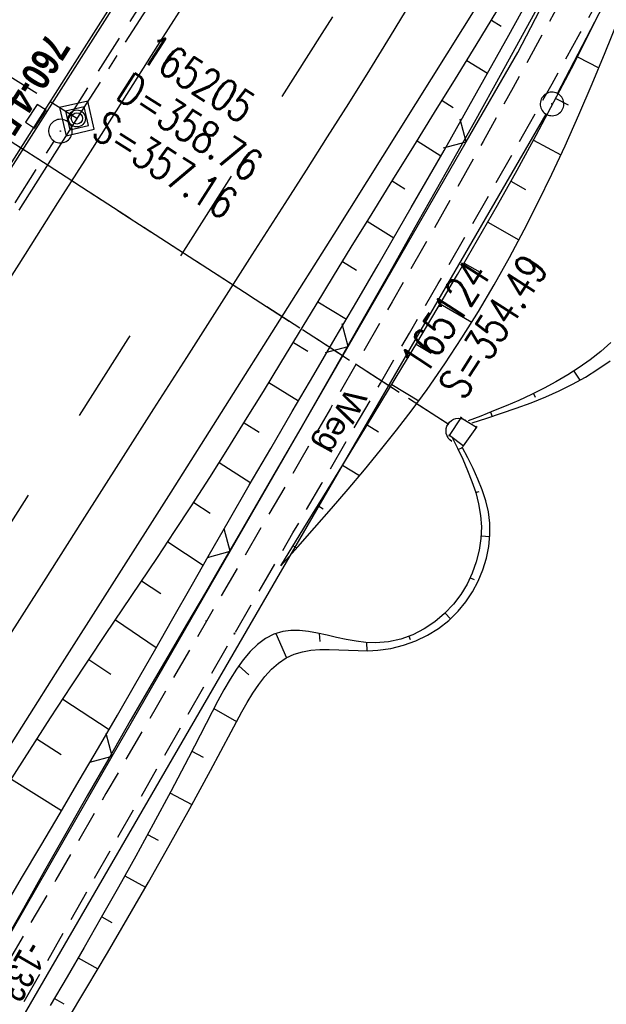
# Model space of a CAD drawing. Extents: x 509054 to 510017, y 459212 to 460305.
# Tile 41 of 63: x 509644 to 509682, y 459890 to 459953. Entities that reach past the tile are written whole.
import ezdxf
from ezdxf.enums import TextEntityAlignment as Align

# ---------------------------------------------------------------- set-up
doc = ezdxf.new("R2010")
doc.units = 0
doc.header["$LTSCALE"] = 10
doc.header["$MEASUREMENT"] = 0
for name, pattern in [('ACHSE', [5.5, 4, -0.5, 0.5, -0.5]), ('LT00', [0]), ('LT02', [0.4, 0.2, -0.2]), ('LT11', [0.3, 0.2, -0.1]), ('LT12', [0.4, 0.3, -0.1]), ('LT17', [0.15, 0.1, -0.05]), ('STRICHLINIE2', [0.375, 0.25, -0.125])]:
    doc.linetypes.add(name, pattern=pattern)
doc.layers.get('0').update_dxf_attribs({"linetype": 'LT00'})
for name, color, linetype in [('--EK_FBR', 1, 'LT00'), ('--EK_Haltung', 7, 'STRICHLINIE2'), ('--EK_Schacht-Text', 5, 'LT00'), ('--EK_STATIONSZEICHEN', 19, 'LT00'), ('--EK_STATIONSZEICHEN_NR', 19, 'LT17'), ('--EL_DFK_AB_L', 21, 'LT00'), ('--EL_DFK_AB_P', 7, 'LT00'), ('--EL_Haltung', 182, 'STRICHLINIE2'), ('-AX-093', 35, 'ACHSE'), ('-STATIONSZEICHEN', 19, 'LT00'), ('-STATIONZEICHEN_NR', 19, 'LT00'), ('ABSTAND', 8, 'LT00'), ('AS_TEXT_A', 152, 'Continuous'), ('DFK_AB_L', 21, 'LT00'), ('DFK_AB_P', 7, 'LT00'), ('DL', 182, 'LT12'), ('FELDWEG_TEXT', 250, 'Continuous'), ('V110_AFBR_BAB', 250, 'LT00'), ('V110_BOESCH', 250, 'LT00'), ('V110_BOSCHUNG', 250, 'LT00'), ('V110_FELDWEG', 250, 'LT11'), ('V110_GRABEN', 250, 'LT00'), ('V110_H_BORD', 8, 'LT00'), ('V110_KA_PRUF', 182, 'LT00'), ('V110_LD_MARK', 250, 'LT00'), ('V110_LG_MARK', 250, 'LT02'), ('V110_MOENCH', 182, 'LT00'), ('V110_SINKK', 182, 'LT00'), ('V110_UK_DURCH', 182, 'LT00'), ('V110_ZAUN', 40, 'LT00')]:
    doc.layers.add(name, color=color, linetype=linetype)
doc.styles.add('Beschrift', font='ARIAL.TTF')
doc.styles.add('Knoten', font='ARIALBD.TTF', dxfattribs={"width": 0.8, "height": 1.8})
doc.styles.add('schachtbeschriftung', font='romans.shx', dxfattribs={"width": 0.75, "height": 2})
doc.styles.get("Standard").update_dxf_attribs({"font": 'ARIAL.TTF'})
doc.styles.add('UNIR-O', font='unir_o.shx', dxfattribs={"height": 2.5})

# ---------------------------------------------------------------- blocks, each defined once
blk = doc.blocks.new('SYMB0003')
at = {"color": 0, "linetype": 'ByBlock'}
for p, q in [((-0.015712, 0), (0.010166, 0.012015)), ((0, -0.021257), (-0.015712, 0)), ((0.010166, 0.012015), (0, -0.021257))]:
    blk.add_line(p, q, dxfattribs=at)
for points in [[(-0.031395, 0.499013), (-0.093691, 0.491144), (-0.154509, 0.475528), (-0.21289, 0.452414), (-0.267913, 0.422164), (-0.318712, 0.385257), (-0.364484, 0.342274), (-0.404509, 0.293893), (-0.438154, 0.240877), (-0.464888, 0.184062), (-0.484292, 0.124345), (-0.496058, 0.062667), (-0.5, 0)], [(0.5, 0), (0.496057, 0.062667), (0.484292, 0.124345), (0.464888, 0.184062), (0.438153, 0.240877), (0.404509, 0.293893), (0.364484, 0.342274), (0.318712, 0.385257), (0.267913, 0.422164), (0.21289, 0.452414), (0.154509, 0.475528), (0.093691, 0.491144), (0.031395, 0.499013), (-0.031395, 0.499013)], [(-0.5, 0), (-0.496058, -0.062667), (-0.484292, -0.124345), (-0.464888, -0.184062), (-0.438154, -0.240877), (-0.404509, -0.293893), (-0.364485, -0.342274), (-0.318712, -0.385257), (-0.267914, -0.422164), (-0.21289, -0.452414), (-0.154509, -0.475529), (-0.093691, -0.491144), (-0.031395, -0.499014), (0.031395, -0.499014)], [(0.031395, -0.499014), (0.093691, -0.491144), (0.154509, -0.475529), (0.21289, -0.452414), (0.267914, -0.422164), (0.318712, -0.385257), (0.364485, -0.342274), (0.404509, -0.293893), (0.438154, -0.240877), (0.464889, -0.184062), (0.484292, -0.124345), (0.496058, -0.062667), (0.5, 0)]]:
    blk.add_lwpolyline(points, dxfattribs=at)
blk = doc.blocks.new('SYMB0011')
at = {"color": 0, "linetype": 'ByBlock'}
for p, q in [((0.5, 0), (-0.5, 0)), ((0, 0.5), (0, -0.5))]:
    blk.add_line(p, q, dxfattribs=at)
blk = doc.blocks.new('SYMB1107')
at = {"color": 0, "linetype": 'ByBlock'}
for points in [[(-0.2, 0), (-0.196157, 0.039018), (-0.184776, 0.076537), (-0.166294, 0.111114), (-0.141421, 0.141421), (-0.111114, 0.166294), (-0.076537, 0.184776), (-0.039018, 0.196157), (0, 0.2)], [(0, 0.2), (0.039018, 0.196157), (0.076537, 0.184776), (0.111114, 0.166294), (0.141421, 0.141421), (0.166294, 0.111114), (0.184776, 0.076537), (0.196157, 0.039018), (0.2, 0)]]:
    blk.add_lwpolyline(points, dxfattribs=at)
blk = doc.blocks.new('SYMB0652')
at = {"color": 0, "linetype": 'ByBlock'}
blk.add_lwpolyline([(-0.15, -0.075), (0.15, -0.075), (0.15, 0.075), (-0.15, 0.075), (-0.15, -0.075)], dxfattribs=at)
blk = doc.blocks.new('SYMB0024')
at = {"color": 0, "linetype": 'ByBlock'}
for p, q in [((-0.5, 0.5), (0, 0)), ((0, 0), (0.5, 0.5))]:
    blk.add_line(p, q, dxfattribs=at)
blk = doc.blocks.new('Netzknoten_SYMB')
at = {"flags": 128}
blk.add_lwpolyline([(0, -0.864), (0.864, 0), (0, 0.864), (-0.864, 0)], close=True, dxfattribs=at)
blk.add_circle((0, 0), 0.36)

msp = doc.modelspace()

# ---------------------------------------------------------------- linework, layer by layer
at = {"layer": '--EK_FBR'}
msp.add_lwpolyline([(509737.856, 460062.627), (509724.286, 460041.244), (509711.589, 460021.37), (509699.785, 460002.713), (509693.174, 459991.55), (509688.376, 459982.005), (509683.283, 459971.297), (509677.663, 459960.324), (509664.318, 459938.993), (509653.967, 459922.611), (509646.64, 459911.081), (509633.571, 459890.439), (509620.818, 459870.239)], dxfattribs=at)
at = {"layer": '--EK_FBR', "color": 2}
for points in [[(509686.69, 460010.882), (509684.147, 460006.887), (509681.606, 460002.891), (509679.067, 459998.894), (509676.528, 459994.896), (509673.988, 459990.9), (509671.38, 459986.802), (509668.77, 459982.706), (509666.159, 459978.611), (509663.547, 459974.516), (509660.936, 459970.42), (509656.53, 459963.503), (509652.127, 459956.584), (509647.727, 459949.663), (509642.513, 459941.454), (509637.303, 459933.244), (509634.775, 459929.258), (509632.246, 459925.273), (509629.716, 459921.288)], [(509655.35, 459954.467), (509653.133, 459950.964), (509650.914, 459947.462), (509648.853, 459944.215), (509646.789, 459940.97), (509644.725, 459937.725), (509642.66, 459934.48), (509640.597, 459931.235), (509638.065, 459927.248), (509635.535, 459923.26), (509633.007, 459919.271)]]:
    msp.add_lwpolyline(points, dxfattribs=at)
at = {"layer": '--EK_Haltung'}
for p, q in [((509647.369, 459946.166), (509668.077, 459978.745)), ((509671.611, 459926.911), (509620.695, 459959.816)), ((509626.07, 459912.433), (509646.567, 459944.899))]:
    msp.add_line(p, q, dxfattribs=at)
at = {"layer": '--EK_STATIONSZEICHEN_NR', "ltscale": 2}
msp.add_line((509648.014, 459946.337), (509639.534, 459951.638), dxfattribs=at)
at = {"layer": '--EL_DFK_AB_L'}
for p, q in [((509678.516, 459947.925), (509702.205, 459993.564)), ((509611.436, 459832.098), (509677.794, 459946.611))]:
    msp.add_line(p, q, dxfattribs=at)
at = {"layer": '--EL_Haltung'}
for p, q in [((509647.369, 459946.166), (509668.077, 459978.745)), ((509671.611, 459926.911), (509620.695, 459959.816)), ((509626.07, 459912.433), (509646.567, 459944.899))]:
    msp.add_line(p, q, dxfattribs=at)
at = {"layer": '-AX-093', "ltscale": 0.2}
msp.add_lwpolyline([(509778.99, 460152.235), (509774.415, 460145.035), (509760.847, 460123.697), (509747.275, 460102.363), (509733.7, 460081.031), (509706.542, 460038.371), (509702.836, 460032.55), (509689.267, 460011.236), (509675.702, 459989.92), (509668.923, 459979.26), (509662.146, 459968.598), (509655.373, 459957.933), (509648.604, 459947.267), (509641.839, 459936.597), (509635.079, 459925.925), (509628.324, 459915.249), (509621.576, 459904.569), (509614.834, 459893.885), (509608.1, 459883.196)], dxfattribs=at)
at = {"layer": 'DFK_AB_L'}
for p, q in [((509678.516, 459947.925), (509702.205, 459993.564)), ((509611.436, 459832.098), (509677.794, 459946.611))]:
    msp.add_line(p, q, dxfattribs=at)
at = {"layer": 'DL'}
msp.add_line((509671.569, 459926.939), (509620.737, 459959.789), dxfattribs=at)
at = {"layer": 'V110_AFBR_BAB'}
msp.add_lwpolyline([(509737.856, 460062.627), (509724.286, 460041.244), (509711.589, 460021.37), (509699.785, 460002.713), (509693.174, 459991.55), (509688.376, 459982.005), (509683.283, 459971.297), (509677.663, 459960.324), (509664.318, 459938.993), (509653.967, 459922.611), (509646.64, 459911.081), (509633.571, 459890.439), (509620.818, 459870.239)], dxfattribs=at)
at = {"layer": 'V110_AFBR_BAB', "color": 0}
for points in [[(509686.69, 460010.882), (509684.147, 460006.887), (509681.606, 460002.891), (509679.067, 459998.894), (509676.528, 459994.896), (509673.988, 459990.9), (509671.38, 459986.802), (509668.77, 459982.706), (509666.159, 459978.611), (509663.547, 459974.516), (509660.936, 459970.42), (509656.53, 459963.503), (509652.127, 459956.584), (509647.727, 459949.663), (509642.513, 459941.454), (509637.303, 459933.244), (509634.775, 459929.258), (509632.246, 459925.273), (509629.716, 459921.288)], [(509655.35, 459954.467), (509653.133, 459950.964), (509650.914, 459947.462), (509648.853, 459944.215), (509646.789, 459940.97), (509644.725, 459937.725), (509642.66, 459934.48), (509640.597, 459931.235), (509638.065, 459927.248), (509635.535, 459923.26), (509633.007, 459919.271)]]:
    msp.add_lwpolyline(points, dxfattribs=at)
at = {"layer": 'V110_BOESCH'}
for points in [[(509660.951, 459917.934), (509662.421, 459920.324), (509663.89, 459922.715), (509665.356, 459925.108), (509666.817, 459927.504), (509668.273, 459929.904), (509669.582, 459932.077), (509670.883, 459934.255), (509672.173, 459936.44), (509673.448, 459938.633), (509674.707, 459940.836), (509675.946, 459943.049), (509677.163, 459945.273), (509678.292, 459947.389), (509679.4, 459949.515), (509680.492, 459951.65), (509681.568, 459953.794), (509682.632, 459955.944), (509683.686, 459958.099), (509684.732, 459960.258), (509685.773, 459962.42), (509686.812, 459964.583)], [(509660.951, 459917.934), (509662.028, 459919.145), (509663.101, 459920.359), (509664.167, 459921.578), (509665.223, 459922.804), (509666.266, 459924.04), (509667.292, 459925.289), (509668.298, 459926.552), (509669.281, 459927.833), (509670.237, 459929.134), (509671.365, 459930.753), (509672.449, 459932.402), (509673.493, 459934.079), (509674.498, 459935.783), (509675.464, 459937.509), (509676.396, 459939.257), (509677.293, 459941.022), (509678.159, 459942.804), (509678.995, 459944.598), (509679.871, 459946.561), (509680.718, 459948.535), (509681.538, 459950.519), (509682.335, 459952.511), (509683.111, 459954.512)], [(509643.72, 459904.191), (509645.02, 459906.241), (509646.333, 459908.283), (509647.66, 459910.316), (509648.745, 459911.953), (509649.837, 459913.585), (509650.933, 459915.214), (509652.029, 459916.844), (509653.123, 459918.475), (509654.209, 459920.111), (509655.285, 459921.753), (509656.444, 459923.554), (509657.589, 459925.365), (509658.723, 459927.183), (509659.847, 459929.006), (509660.966, 459930.834), (509662.08, 459932.665), (509663.193, 459934.496), (509664.306, 459936.327), (509665.424, 459938.156), (509666.742, 459940.298), (509668.066, 459942.436), (509669.392, 459944.573), (509670.719, 459946.709), (509672.042, 459948.848), (509673.358, 459950.989), (509674.666, 459953.136)], [(509681.894, 459932.114), (509681.266, 459931.552), (509680.596, 459931.021), (509679.893, 459930.522), (509679.165, 459930.055), (509678.42, 459929.618), (509677.666, 459929.212), (509676.863, 459928.813), (509676.059, 459928.443), (509675.255, 459928.096), (509674.451, 459927.767), (509673.646, 459927.448), (509672.841, 459927.136)], [(509673.101, 459927.023), (509674.033, 459927.318), (509674.966, 459927.622), (509675.9, 459927.943), (509676.837, 459928.291), (509677.776, 459928.673), (509678.623, 459929.053), (509679.463, 459929.469), (509680.287, 459929.922), (509681.085, 459930.413), (509681.848, 459930.942)], [(509671.827, 459926.094), (509672.167, 459925.398), (509672.498, 459924.699), (509672.808, 459923.999), (509673.086, 459923.294), (509673.324, 459922.584), (509673.51, 459921.867), (509673.633, 459921.142), (509673.685, 459920.407), (509673.656, 459919.666), (509673.548, 459918.923), (509673.363, 459918.188), (509673.104, 459917.469), (509672.773, 459916.775), (509672.374, 459916.116), (509671.908, 459915.501), (509671.348, 459914.908), (509670.726, 459914.382), (509670.049, 459913.931), (509669.327, 459913.565), (509668.568, 459913.29), (509667.78, 459913.116), (509666.972, 459913.05), (509666.354, 459913.074), (509665.732, 459913.15), (509665.112, 459913.262), (509664.495, 459913.395), (509663.886, 459913.533), (509663.288, 459913.662), (509662.704, 459913.766), (509662.139, 459913.83), (509661.595, 459913.839), (509661.077, 459913.777), (509660.51, 459913.602), (509659.978, 459913.323), (509659.478, 459912.951), (509659.008, 459912.496), (509658.562, 459911.97), (509658.138, 459911.383), (509657.732, 459910.748), (509657.341, 459910.075), (509656.961, 459909.376), (509656.589, 459908.661), (509656.221, 459907.941), (509655.09, 459905.748), (509653.967, 459903.615), (509652.853, 459901.539), (509651.746, 459899.515), (509650.647, 459897.538), (509649.555, 459895.606), (509648.47, 459893.713), (509647.391, 459891.856), (509646.318, 459890.029)], [(509647.344, 459889.02), (509648.644, 459891.176), (509649.945, 459893.366), (509651.249, 459895.594), (509652.554, 459897.863), (509653.862, 459900.176), (509655.172, 459902.535), (509656.485, 459904.945), (509657.8, 459907.407), (509658.134, 459908.037), (509658.472, 459908.662), (509658.818, 459909.271), (509659.176, 459909.856), (509659.551, 459910.408), (509659.946, 459910.917), (509660.366, 459911.373), (509660.814, 459911.769), (509661.295, 459912.094), (509661.812, 459912.339), (509662.325, 459912.49), (509662.869, 459912.579), (509663.437, 459912.618), (509664.026, 459912.622), (509664.63, 459912.604), (509665.244, 459912.577), (509665.864, 459912.556), (509666.485, 459912.553), (509667.102, 459912.583), (509667.936, 459912.696), (509668.747, 459912.894), (509669.527, 459913.173), (509670.27, 459913.532), (509670.968, 459913.968), (509671.616, 459914.478), (509672.206, 459915.06), (509672.69, 459915.652), (509673.116, 459916.293), (509673.479, 459916.973), (509673.777, 459917.683), (509674.003, 459918.415), (509674.155, 459919.158), (509674.229, 459919.904), (509674.219, 459920.644), (509674.127, 459921.361), (509673.963, 459922.064), (509673.737, 459922.757), (509673.464, 459923.441), (509673.154, 459924.119), (509672.82, 459924.792), (509672.474, 459925.463)]]:
    msp.add_lwpolyline(points, dxfattribs=at)
at = {"layer": 'V110_BOSCHUNG'}
for p, q in [((509674.323, 459952.57), (509674.931, 459952.2)), ((509672.76, 459950.014), (509674.078, 459949.204)), ((509679.78, 459950.253), (509681.144, 459949.558)), ((509671.188, 459947.466), (509671.896, 459947.025)), ((509678.403, 459947.6), (509679.185, 459947.19)), ((509669.609, 459944.921), (509671.121, 459943.966)), ((509676.996, 459944.964), (509678.732, 459944.027)), ((509668.023, 459942.367), (509668.828, 459941.866)), ((509675.556, 459942.346), (509676.494, 459941.826)), ((509666.442, 459939.811), (509668.137, 459938.768)), ((509674.087, 459939.745), (509676.062, 459938.621)), ((509664.869, 459937.25), (509665.751, 459936.714)), ((509672.593, 459937.159), (509673.602, 459936.57)), ((509663.309, 459934.688), (509665.119, 459933.588)), ((509671.075, 459934.579), (509673.074, 459933.397)), ((509661.751, 459932.124), (509662.676, 459931.562)), ((509669.541, 459932.008), (509670.492, 459931.438)), ((509679.548, 459930.295), (509679.939, 459929.725)), ((509660.192, 459929.568), (509662.08, 459928.407)), ((509667.995, 459929.444), (509669.706, 459928.405)), ((509676.982, 459928.871), (509677.092, 459928.653)), ((509674.259, 459927.69), (509674.362, 459927.424)), ((509658.622, 459927.02), (509659.591, 459926.416)), ((509666.44, 459926.885), (509667.154, 459926.446)), ((509672.206, 459925.317), (509672.481, 459925.449)), ((509657.037, 459924.488), (509659.042, 459923.208)), ((509664.876, 459924.325), (509665.951, 459923.664)), ((509673.319, 459922.597), (509673.539, 459922.647)), ((509655.424, 459921.967), (509656.48, 459921.285)), ((509663.308, 459921.767), (509663.641, 459921.562)), ((509673.669, 459919.837), (509674.222, 459919.798)), ((509653.785, 459919.471), (509656.035, 459917.984)), ((509661.737, 459919.211), (509661.963, 459919.072)), ((509652.123, 459916.983), (509653.333, 459916.175)), ((509672.976, 459917.181), (509673.222, 459917.065)), ((509671.383, 459914.941), (509671.723, 459914.577)), ((509650.453, 459914.501), (509653.049, 459912.745)), ((509660.64, 459913.652), (509661.32, 459912.107)), ((509663.389, 459913.641), (509663.426, 459913.13)), ((509666.394, 459913.071), (509666.408, 459912.553)), ((509669.084, 459913.466), (509669.158, 459913.262)), ((509648.778, 459912.002), (509650.167, 459911.072)), ((509658.282, 459911.591), (509658.933, 459911.022)), ((509647.115, 459909.485), (509650.06, 459907.554)), ((509656.699, 459908.874), (509658.14, 459908.048)), ((509645.475, 459906.952), (509647.014, 459905.964)), ((509655.312, 459906.175), (509656.029, 459905.803)), ((509643.856, 459904.406), (509647.039, 459902.404)), ((509653.919, 459903.524), (509655.312, 459902.79)), ((509652.501, 459900.891), (509653.176, 459900.525)), ((509651.055, 459898.269), (509652.372, 459897.544)), ((509649.587, 459895.663), (509650.227, 459895.3)), ((509648.095, 459893.066), (509649.343, 459892.349)), ((509646.586, 459890.484), (509647.191, 459890.126))]:
    msp.add_line(p, q, dxfattribs=at)
at = {"layer": 'V110_FELDWEG', "flags": 128}
for points in [[(509858.031, 460082.749), (509855.519, 460082.503), (509853.007, 460082.253), (509850.495, 460081.996), (509847.984, 460081.727), (509845.474, 460081.443), (509843.625, 460081.224), (509841.777, 460080.999), (509839.928, 460080.774), (509838.08, 460080.554), (509836.231, 460080.344), (509834.382, 460080.149), (509832.532, 460079.973), (509830.682, 460079.822), (509828.831, 460079.701), (509827.09, 460079.617), (509825.348, 460079.559), (509823.605, 460079.522), (509821.86, 460079.501), (509820.114, 460079.491), (509818.366, 460079.488), (509816.617, 460079.486), (509814.866, 460079.48), (509813.112, 460079.466), (509811.357, 460079.439), (509809.703, 460079.399), (509808.049, 460079.348), (509806.393, 460079.291), (509804.738, 460079.233), (509803.083, 460079.179), (509801.429, 460079.134), (509799.777, 460079.103), (509798.128, 460079.091), (509796.482, 460079.102), (509794.84, 460079.143), (509793.202, 460079.217), (509791.569, 460079.33), (509789.942, 460079.487), (509788.322, 460079.692), (509786.709, 460079.951), (509785.439, 460080.196), (509784.173, 460080.471), (509782.91, 460080.769), (509781.648, 460081.085), (509780.387, 460081.411), (509779.127, 460081.741), (509777.864, 460082.069), (509776.6, 460082.388), (509775.333, 460082.691), (509774.061, 460082.973), (509772.784, 460083.226), (509771.5, 460083.444), (509770.209, 460083.621), (509768.91, 460083.75), (509767.602, 460083.824), (509766.283, 460083.837), (509765.162, 460083.796), (509764.039, 460083.706), (509762.92, 460083.564), (509761.811, 460083.368), (509760.718, 460083.118), (509759.646, 460082.811), (509758.602, 460082.446), (509757.591, 460082.021), (509756.62, 460081.534), (509755.695, 460080.983), (509754.762, 460080.325), (509753.882, 460079.598), (509753.052, 460078.809), (509752.267, 460077.965), (509751.523, 460077.071), (509750.814, 460076.135), (509750.136, 460075.162), (509749.484, 460074.159), (509748.854, 460073.131), (509748.241, 460072.086), (509747.64, 460071.029), (509747.047, 460069.967), (509746.457, 460068.906), (509745.865, 460067.853), (509744.995, 460066.343), (509744.113, 460064.858), (509743.221, 460063.393), (509742.322, 460061.946), (509741.416, 460060.512), (509740.506, 460059.087), (509739.593, 460057.667), (509738.679, 460056.248), (509737.766, 460054.826), (509736.306, 460052.534), (509734.852, 460050.228), (509733.403, 460047.91), (509731.958, 460045.585), (509730.516, 460043.255), (509729.077, 460040.923), (509727.214, 460037.904), (509725.353, 460034.887), (509723.491, 460031.874), (509721.625, 460028.866), (509719.754, 460025.862), (509717.875, 460022.864), (509715.986, 460019.871), (509714.086, 460016.885), (509712.727, 460014.765), (509711.364, 460012.648), (509709.999, 460010.531), (509708.636, 460008.413), (509707.277, 460006.291), (509705.926, 460004.166), (509704.584, 460002.034), (509703.256, 459999.895), (509701.943, 459997.747), (509700.649, 459995.589), (509699.376, 459993.418), (509698.128, 459991.234), (509696.957, 459989.129), (509695.809, 459987.012), (509694.68, 459984.884), (509693.567, 459982.748), (509692.467, 459980.603), (509691.377, 459978.454), (509690.294, 459976.3), (509689.215, 459974.143), (509688.138, 459971.986), (509687.059, 459969.829), (509685.976, 459967.675), (509684.884, 459965.526), (509683.094, 459962.053), (509681.279, 459958.595), (509679.439, 459955.15), (509677.578, 459951.716), (509675.697, 459948.294), (509673.798, 459944.881), (509671.883, 459941.477), (509669.954, 459938.081), (509668.014, 459934.691), (509666.063, 459931.306), (509664.105, 459927.926), (509662.141, 459924.549), (509660.172, 459921.175), (509658.202, 459917.802), (509656.233, 459914.428), (509653.041, 459908.955), (509649.855, 459903.48), (509646.673, 459898.004), (509643.493, 459892.525), (509640.317, 459887.046), (509637.141, 459881.566), (509633.967, 459876.085), (509619.14, 459850.612), (509618.753, 459849.638), (509618.374, 459848.666), (509618.009, 459847.7), (509617.667, 459846.741), (509617.356, 459845.791), (509617.082, 459844.854), (509616.853, 459843.932), (509616.677, 459843.027), (509616.561, 459842.142), (509616.513, 459841.278), (509616.54, 459840.44), (509616.65, 459839.628), (509616.85, 459838.846), (509617.173, 459838.039), (509617.6, 459837.268), (509618.123, 459836.53), (509618.734, 459835.824), (509619.422, 459835.148), (509620.18, 459834.501), (509620.999, 459833.881), (509621.87, 459833.285), (509622.784, 459832.714), (509623.732, 459832.163), (509624.705, 459831.633), (509625.695, 459831.121), (509626.693, 459830.626), (509627.69, 459830.146), (509629.388, 459829.348), (509631.059, 459828.587), (509632.705, 459827.856), (509634.329, 459827.154), (509635.932, 459826.476), (509637.518, 459825.818), (509639.088, 459825.178), (509640.645, 459824.55), (509642.191, 459823.932), (509643.727, 459823.319), (509645.257, 459822.709), (509646.782, 459822.097), (509648.306, 459821.479), (509649.829, 459820.853), (509651.354, 459820.213), (509653.414, 459819.328), (509655.481, 459818.417), (509657.557, 459817.485), (509659.639, 459816.535), (509661.729, 459815.572), (509663.825, 459814.6), (509665.928, 459813.623), (509668.037, 459812.645), (509670.151, 459811.67), (509672.272, 459810.703), (509674.398, 459809.747), (509676.528, 459808.808), (509679.373, 459807.587), (509682.227, 459806.404), (509685.091, 459805.262), (509687.965, 459804.164), (509690.849, 459803.111), (509693.745, 459802.107), (509696.654, 459801.154), (509699.574, 459800.255), (509702.508, 459799.413), (509705.456, 459798.63), (509707.632, 459798.093), (509709.815, 459797.585), (509712.005, 459797.104), (509714.2, 459796.646), (509716.401, 459796.207), (509718.607, 459795.784), (509720.818, 459795.373), (509723.031, 459794.97), (509725.248, 459794.573), (509727.468, 459794.177), (509729.689, 459793.78), (509731.912, 459793.377), (509734.135, 459792.965), (509736.359, 459792.54), (509738.582, 459792.099), (509740.805, 459791.639), (509743.025, 459791.155), (509745.244, 459790.645), (509746.946, 459790.234), (509748.647, 459789.81), (509750.346, 459789.379), (509752.044, 459788.945), (509753.742, 459788.513), (509755.439, 459788.088), (509757.136, 459787.676), (509758.833, 459787.281), (509760.53, 459786.909), (509762.228, 459786.564), (509763.926, 459786.252), (509765.625, 459785.977), (509767.325, 459785.745), (509769.027, 459785.561), (509770.729, 459785.429), (509772.434, 459785.355), (509774.184, 459785.342), (509775.936, 459785.392), (509777.689, 459785.498), (509779.443, 459785.657), (509781.198, 459785.864), (509782.953, 459786.114), (509784.708, 459786.404), (509786.463, 459786.728), (509788.217, 459787.083), (509789.97, 459787.463), (509791.722, 459787.865), (509793.472, 459788.283), (509795.221, 459788.714), (509796.967, 459789.152), (509798.71, 459789.594), (509800.45, 459790.034), (509803.329, 459790.755), (509806.199, 459791.461), (509809.063, 459792.157), (509811.922, 459792.844), (509814.777, 459793.525), (509817.629, 459794.201), (509820.48, 459794.875)], [(509819.991, 459797.379), (509817.162, 459796.603), (509814.33, 459795.827), (509811.495, 459795.053), (509808.654, 459794.28), (509805.804, 459793.511), (509802.945, 459792.744), (509800.074, 459791.981), (509798.267, 459791.506), (509796.455, 459791.037), (509794.638, 459790.578), (509792.818, 459790.135), (509790.994, 459789.712), (509789.168, 459789.313), (509787.339, 459788.943), (509785.509, 459788.606), (509783.678, 459788.306), (509781.846, 459788.049), (509780.015, 459787.839), (509778.184, 459787.681), (509776.354, 459787.578), (509774.526, 459787.535), (509772.7, 459787.557), (509771.013, 459787.638), (509769.327, 459787.773), (509767.644, 459787.958), (509765.962, 459788.189), (509764.282, 459788.46), (509762.603, 459788.766), (509760.925, 459789.103), (509759.247, 459789.466), (509757.57, 459789.851), (509755.893, 459790.252), (509754.216, 459790.665), (509752.538, 459791.085), (509750.86, 459791.508), (509749.181, 459791.927), (509747.501, 459792.34), (509745.82, 459792.741), (509743.49, 459793.27), (509741.158, 459793.771), (509738.824, 459794.248), (509736.488, 459794.704), (509734.153, 459795.145), (509731.817, 459795.573), (509729.483, 459795.993), (509727.15, 459796.409), (509724.819, 459796.825), (509722.492, 459797.245), (509720.167, 459797.672), (509717.847, 459798.111), (509715.532, 459798.566), (509713.223, 459799.04), (509710.919, 459799.538), (509708.623, 459800.064), (509706.333, 459800.621), (509703.07, 459801.479), (509699.822, 459802.408), (509696.59, 459803.405), (509693.374, 459804.467), (509690.173, 459805.592), (509686.986, 459806.777), (509683.814, 459808.02), (509680.655, 459809.318), (509677.509, 459810.669), (509675.533, 459811.546), (509673.562, 459812.439), (509671.596, 459813.344), (509669.636, 459814.258), (509667.68, 459815.177), (509665.73, 459816.096), (509663.786, 459817.012), (509661.846, 459817.921), (509659.912, 459818.819), (509657.984, 459819.703), (509656.06, 459820.569), (509654.143, 459821.412), (509652.231, 459822.229), (509650.718, 459822.857), (509649.207, 459823.471), (509647.695, 459824.073), (509646.18, 459824.67), (509644.66, 459825.263), (509643.134, 459825.859), (509641.598, 459826.46), (509640.051, 459827.07), (509638.491, 459827.695), (509636.916, 459828.338), (509635.323, 459829.002), (509633.71, 459829.693), (509632.076, 459830.414), (509630.419, 459831.169), (509628.735, 459831.963), (509627.786, 459832.424), (509626.837, 459832.9), (509625.898, 459833.392), (509624.979, 459833.902), (509624.088, 459834.433), (509623.234, 459834.985), (509622.428, 459835.561), (509621.679, 459836.161), (509620.995, 459836.789), (509620.386, 459837.445), (509619.861, 459838.13), (509619.43, 459838.848), (509619.102, 459839.599), (509618.887, 459840.366), (509618.772, 459841.163), (509618.749, 459841.988), (509618.811, 459842.837), (509618.95, 459843.707), (509619.159, 459844.596), (509619.431, 459845.5), (509619.758, 459846.415), (509620.132, 459847.34), (509620.547, 459848.271), (509620.995, 459849.204), (509621.468, 459850.137), (509621.958, 459851.067), (509622.46, 459851.991), (509622.965, 459852.905), (509623.951, 459854.674), (509624.921, 459856.397), (509625.878, 459858.08), (509626.821, 459859.727), (509627.753, 459861.34), (509628.674, 459862.924), (509629.587, 459864.484), (509630.491, 459866.022), (509631.389, 459867.544), (509632.282, 459869.052), (509633.171, 459870.552), (509634.057, 459872.046), (509634.942, 459873.54), (509635.826, 459875.036), (509636.712, 459876.539), (509638.201, 459879.082), (509639.697, 459881.653), (509641.199, 459884.249), (509642.707, 459886.866), (509644.22, 459889.503), (509645.738, 459892.157), (509647.261, 459894.824), (509648.788, 459897.501), (509650.319, 459900.187), (509651.853, 459902.878), (509653.391, 459905.57), (509654.932, 459908.263), (509656.476, 459910.952), (509658.022, 459913.634), (509659.874, 459916.834), (509661.728, 459920.023), (509663.581, 459923.203), (509665.432, 459926.375), (509667.278, 459929.542), (509669.119, 459932.706), (509670.952, 459935.869), (509672.775, 459939.031), (509674.588, 459942.197), (509676.387, 459945.366), (509678.171, 459948.542), (509679.94, 459951.726), (509681.69, 459954.92), (509683.419, 459958.126), (509685.128, 459961.347), (509686.812, 459964.583), (509687.914, 459966.734), (509689.008, 459968.891), (509690.097, 459971.053), (509691.184, 459973.216), (509692.272, 459975.381), (509693.363, 459977.543), (509694.461, 459979.703), (509695.569, 459981.857), (509696.69, 459984.005), (509697.826, 459986.144), (509698.982, 459988.272), (509700.158, 459990.388), (509701.39, 459992.542), (509702.644, 459994.684), (509703.918, 459996.813), (509705.21, 459998.933), (509706.517, 460001.044), (509707.835, 460003.148), (509709.162, 460005.246), (509710.494, 460007.341), (509711.83, 460009.434), (509713.166, 460011.527), (509714.5, 460013.62), (509715.828, 460015.717), (509717.361, 460018.156), (509718.885, 460020.6), (509720.402, 460023.048), (509721.916, 460025.498), (509723.429, 460027.949), (509724.943, 460030.401), (509726.461, 460032.851), (509727.985, 460035.298), (509729.518, 460037.742), (509731.063, 460040.182), (509732.472, 460042.386), (509733.89, 460044.586), (509735.311, 460046.781), (509736.733, 460048.971), (509738.152, 460051.157), (509739.564, 460053.337), (509740.608, 460054.956), (509741.644, 460056.576), (509742.673, 460058.203), (509743.692, 460059.84), (509744.702, 460061.492), (509745.7, 460063.164), (509746.687, 460064.859), (509747.66, 460066.582), (509748.232, 460067.621), (509748.805, 460068.665), (509749.383, 460069.708), (509749.97, 460070.743), (509750.573, 460071.765), (509751.196, 460072.766), (509751.844, 460073.741), (509752.521, 460074.683), (509753.234, 460075.585), (509753.987, 460076.443), (509754.786, 460077.248), (509755.634, 460077.995), (509756.538, 460078.677), (509757.501, 460079.29), (509758.516, 460079.833), (509759.576, 460080.308), (509760.674, 460080.714), (509761.803, 460081.053), (509762.953, 460081.327), (509764.118, 460081.536), (509765.291, 460081.681), (509766.463, 460081.763), (509767.754, 460081.784), (509769.035, 460081.735), (509770.309, 460081.626), (509771.576, 460081.462), (509772.837, 460081.251), (509774.092, 460081), (509775.343, 460080.716), (509776.591, 460080.406), (509777.836, 460080.078), (509779.079, 460079.738), (509780.322, 460079.394), (509781.565, 460079.053), (509782.808, 460078.722), (509784.054, 460078.408), (509785.302, 460078.118), (509786.554, 460077.86), (509788.148, 460077.585), (509789.749, 460077.368), (509791.356, 460077.202), (509792.968, 460077.082), (509794.585, 460077.004), (509796.207, 460076.963), (509797.832, 460076.953), (509799.46, 460076.968), (509801.09, 460077.005), (509802.722, 460077.058), (509804.355, 460077.121), (509805.988, 460077.19), (509807.622, 460077.26), (509809.254, 460077.325), (509810.885, 460077.38), (509812.755, 460077.427), (509814.622, 460077.458), (509816.488, 460077.478), (509818.351, 460077.492), (509820.213, 460077.504), (509822.073, 460077.518), (509823.932, 460077.538), (509825.79, 460077.569), (509827.648, 460077.616), (509829.505, 460077.682), (509831.527, 460077.779), (509833.548, 460077.902), (509835.569, 460078.045), (509837.59, 460078.206), (509839.61, 460078.38), (509841.631, 460078.565), (509843.65, 460078.755), (509845.669, 460078.949), (509850.015, 460079.363), (509854.359, 460079.773), (509858.701, 460080.182)]]:
    msp.add_lwpolyline(points, dxfattribs=at)
at = {"layer": 'V110_GRABEN'}
for points in [[(509678.479, 459955.63), (509676.737, 459952.442), (509674.982, 459949.261), (509673.216, 459946.086), (509671.44, 459942.916), (509669.657, 459939.75), (509667.868, 459936.588), (509666.018, 459933.33), (509664.163, 459930.075), (509662.301, 459926.824), (509660.43, 459923.578), (509658.55, 459920.337), (509657.359, 459918.296), (509656.165, 459916.256), (509654.971, 459914.217), (509653.777, 459912.178), (509652.587, 459910.136), (509651.401, 459908.092), (509650.034, 459905.718), (509648.673, 459903.339), (509647.317, 459900.958), (509645.964, 459898.575), (509644.613, 459896.192), (509643.26, 459893.808)], [(509643.295, 459896.033), (509644.507, 459898.104), (509645.724, 459900.173), (509646.943, 459902.241), (509648.161, 459904.309), (509649.375, 459906.38), (509650.583, 459908.454), (509651.76, 459910.495), (509652.931, 459912.539), (509654.098, 459914.585), (509655.264, 459916.632), (509656.432, 459918.678), (509657.604, 459920.721), (509658.956, 459923.059), (509660.315, 459925.393), (509661.679, 459927.724), (509663.046, 459930.053), (509664.413, 459932.382), (509665.777, 459934.713), (509667.138, 459937.046), (509669.236, 459940.674), (509671.318, 459944.312), (509673.381, 459947.96), (509675.423, 459951.619), (509677.445, 459955.291)]]:
    msp.add_lwpolyline(points, dxfattribs=at)
at = {"layer": 'V110_H_BORD'}
msp.add_lwpolyline([(509699.256, 460030.355), (509674.093, 459990.829), (509637.419, 459933.129), (509629.843, 459921.218)], dxfattribs=at)
at = {"layer": 'V110_LD_MARK'}
msp.add_lwpolyline([(509627.966, 459888.614), (509630.501, 459892.641), (509633.084, 459896.731), (509635.671, 459900.818), (509638.263, 459904.903), (509640.856, 459908.987), (509643.451, 459913.07), (509645.905, 459916.931), (509648.36, 459920.792), (509650.819, 459924.65), (509652.899, 459927.906), (509654.98, 459931.161), (509657.063, 459934.416), (509659.145, 459937.671), (509661.226, 459940.928), (509662.577, 459943.047), (509663.925, 459945.169), (509665.266, 459947.295), (509666.599, 459949.426), (509667.921, 459951.564), (509669.229, 459953.709)], dxfattribs=at)
at = {"layer": 'V110_LG_MARK', "ltscale": 3, "flags": 128}
msp.add_lwpolyline([(509552.69, 459774.89), (509556.868, 459781.635), (509561.047, 459788.38), (509565.104, 459794.928), (509569.16, 459801.477), (509573.216, 459808.026), (509575.684, 459812.013), (509578.153, 459816), (509580.624, 459819.985), (509583.081, 459823.943), (509585.541, 459827.9), (509588.002, 459831.856), (509590.464, 459835.812), (509593.427, 459840.571), (509596.392, 459845.329), (509599.359, 459850.085), (509602.331, 459854.839), (509604.81, 459858.796), (509607.292, 459862.752), (509609.776, 459866.706), (509612.261, 459870.659), (509614.747, 459874.612), (509617.893, 459879.615), (509621.039, 459884.618), (509624.188, 459889.62), (509627.34, 459894.619), (509630.518, 459899.649), (509633.699, 459904.676), (509636.883, 459909.702), (509640.07, 459914.726), (509643.892, 459920.749), (509647.716, 459926.77), (509651.259, 459932.344), (509654.803, 459937.917), (509658.347, 459943.49), (509660.965, 459947.606), (509663.583, 459951.722), (509666.203, 459955.838), (509668.825, 459959.952), (509671.449, 459964.064), (509673.595, 459967.423), (509675.743, 459970.78), (509677.89, 459974.139), (509680.036, 459977.498), (509682.178, 459980.858), (509684.317, 459984.222), (509685.646, 459986.318), (509686.974, 459988.414)], dxfattribs=at)
at = {"layer": 'V110_MOENCH'}
msp.add_lwpolyline([(509672.528, 459925.549), (509671.657, 459926.213), (509672.393, 459927.342), (509673.366, 459926.748), (509672.528, 459925.549)], dxfattribs=at)
at = {"layer": 'V110_ZAUN'}
for p, q in [((509665.234, 459931.857), (509672.721, 459944.854)), ((509657.746, 459918.859), (509665.234, 459931.857)), ((509650.259, 459905.862), (509657.746, 459918.859))]:
    msp.add_line(p, q, dxfattribs=at)
for points in [[(509672.721, 459944.854), (509675.992, 459950.532), (509679.894, 459958.024)], [(509642.771, 459892.864), (509643.056, 459893.358), (509650.259, 459905.862)]]:
    msp.add_lwpolyline(points, dxfattribs=at)

# ---------------------------------------------------------------- block references
at = {"layer": '--EK_STATIONSZEICHEN', "linetype": 'Continuous', "lineweight": 0, "xscale": 1.499999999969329, "yscale": 1.5, "zscale": 1.5, "rotation": 147.9878737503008}
msp.add_blockref('Netzknoten_SYMB', (509648.014, 459946.337), dxfattribs=at)
at = {"layer": '--EL_DFK_AB_P', "xscale": 1.500000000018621, "yscale": 1.5, "zscale": 1.5, "rotation": 264.7377099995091}
msp.add_blockref('SYMB0003', (509678.17, 459947.26), dxfattribs=at)
at = {"layer": '-STATIONSZEICHEN', "linetype": 'Continuous', "lineweight": 0, "rotation": 147.9878737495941}
msp.add_blockref('Netzknoten_SYMB', (509648.014, 459946.337), dxfattribs=at)
at = {"layer": 'DFK_AB_P', "xscale": 1.500000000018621, "yscale": 1.5, "zscale": 1.5, "rotation": 264.7377099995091}
msp.add_blockref('SYMB0003', (509678.17, 459947.26), dxfattribs=at)
at = {"layer": 'V110_FELDWEG', "xscale": 0.09999999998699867, "yscale": 0.09999999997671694, "zscale": 0.1, "rotation": 240.5924999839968}
for p in [(509656.233, 459914.428), (509658.022, 459913.634)]:
    msp.add_blockref('SYMB0011', p, dxfattribs=at)
at = {"layer": 'V110_KA_PRUF', "xscale": 1.499999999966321, "yscale": 1.5, "zscale": 1.5, "rotation": 240.5925000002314}
msp.add_blockref('SYMB0003', (509646.967, 459945.533), dxfattribs=at)
at = {"layer": 'V110_MOENCH', "xscale": 0.09999999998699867, "yscale": 0.09999999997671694, "zscale": 0.1, "rotation": 240.5924999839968}
for p in [(509672.392, 459927.342), (509673.366, 459926.748), (509671.657, 459926.213), (509672.528, 459925.549)]:
    msp.add_blockref('SYMB0011', p, dxfattribs=at)
at = {"layer": 'V110_SINKK', "xscale": 4.499999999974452, "yscale": 4.5, "zscale": 4.5, "rotation": 237.578598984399}
msp.add_blockref('SYMB0652', (509645.406, 459946.48), dxfattribs=at)
at = {"layer": 'V110_UK_DURCH', "xscale": 3.999999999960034, "yscale": 4.000000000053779, "zscale": 4, "rotation": 57.12960894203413}
msp.add_blockref('SYMB1107', (509672.241, 459926.504), dxfattribs=at)
at = {"layer": 'V110_ZAUN', "xscale": 2.100000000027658, "yscale": 2.099999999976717, "zscale": 2.1, "rotation": 60.05393000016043}
for p in [(509672.721, 459944.854), (509665.234, 459931.857), (509657.746, 459918.859), (509650.259, 459905.862)]:
    msp.add_blockref('SYMB0024', p, dxfattribs=at)

# ---------------------------------------------------------------- texts
at = {"layer": '--EK_Schacht-Text', "style": 'schachtbeschriftung', "width": 0.75}
for s, rotation, p in [('165205', -32.44158, (509651.936, 459950.088)), ('D=358.76', -32.44158, (509650.391, 459947.658)), ('S=357.16', -32.44158, (509648.846, 459945.227)), ('165124', 57.12663, (509670.142, 459929.944)), ('S=354.49', 57.12663, (509672.561, 459928.381))]:
    msp.add_text(s, height=2, rotation=rotation, dxfattribs=at).set_placement(p)
at = {"layer": '-STATIONZEICHEN_NR', "style": 'Knoten', "width": 0.8}
msp.add_text('760-4.5', height=1.8, rotation=237.62322, dxfattribs=at).set_placement((509645.84, 459947.973), align=Align.TOP_CENTER)
at = {"layer": 'ABSTAND', "width": 0.75}
msp.add_text(' -133.85-', height=1.8, rotation=-120.09117, dxfattribs=at).set_placement((509645.011, 459894.723))
at = {"layer": 'AS_TEXT_A', "insert": (509497.812, 459593.963), "char_height": 7, "attachment_point": 1, "rotation": 240.5925, "style": 'UNIR-O'}
msp.add_mtext('\\pi-53.76;AS 34 Schwandorf-Süd', dxfattribs=at)
at = {"layer": 'FELDWEG_TEXT', "insert": (509664.778, 459929.549), "char_height": 1.5, "attachment_point": 7, "rotation": 241.1368, "style": 'Beschrift'}
msp.add_mtext('Weg', dxfattribs=at)

doc.saveas('drawing.dxf')
